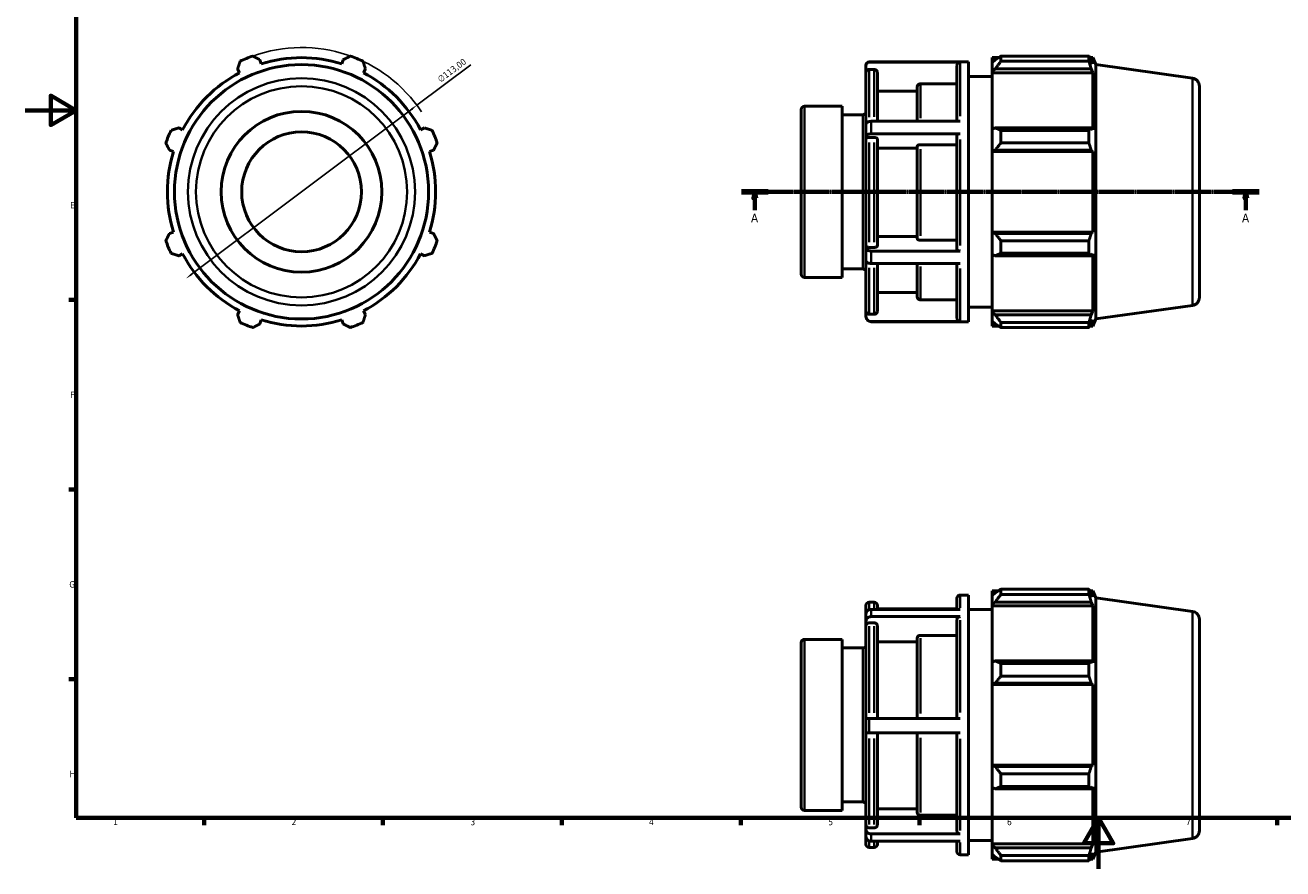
# Model space of a CAD drawing. Header units: millimetres. Extents: x 0 to 931, y 0 to 653.
# Tile 1 of 4: x 0 to 493, y 0 to 330. Entities that reach past the tile are written whole.
import ezdxf

# ---------------------------------------------------------------- set-up
doc = ezdxf.new("R2010")
doc.units = ezdxf.units.MM
doc.linetypes.add('CHAIN', pattern=[0.7087, 0.4724, -0.0591, 0.1181, -0.0591])
for name, color, linetype, lineweight in [('Border (ISO)', 7, 'Continuous', 70), ('Dimension (ISO)', 7, 'Continuous', 25), ('Section Line (ISO)', 7, 'CHAIN', 70), ('Visible (ISO)', 7, 'Continuous', 50), ('Visible Narrow (ISO)', 7, 'Continuous', 35)]:
    doc.layers.add(name, color=color, linetype=linetype, lineweight=lineweight)
doc.styles.add('Label Text (ISO)', font='tahoma.ttf')
doc.styles.add('Note Text (ISO)', font='tahoma.ttf')
doc.dimstyles.new('Default (ISO)', dxfattribs={"dimtxt": 2.5, "dimasz": 2.5, "dimexe": 3.175, "dimexo": 0, "dimgap": 0.762, "dimtad": 1, "dimrnd": 1e-08, "dimzin": 0, "dimtxsty": 'Note Text (ISO)', "dimcen": 0.09, "dimdle": 10, "dimclrd": 256, "dimclre": 256, "dimclrt": 256, "dimazin": 0, "dimtfac": 1.40208, "dimtmove": 0, "dimatfit": 3, "dimfxl": 1, "dimtolj": 1, "dimtzin": 0, "dimlwd": -1, "dimlwe": -1, "dimarcsym": 0})

# ---------------------------------------------------------------- blocks, each defined once
blk = doc.blocks.new('Borders Default Border')
at = {"layer": 'Border (ISO)'}
for p, q in [((20, 222.75), (17.1, 222.75)), ((20, 148.5), (17.1, 148.5)), ((20, 74.25), (17.1, 74.25)), ((70.08, 20), (70.08, 17.1)), ((140.17, 20), (140.17, 17.1)), ((210.25, 20), (210.25, 17.1)), ((280.33, 20), (280.33, 17.1)), ((350.42, 20), (350.42, 17.1)), ((490.58, 20), (490.58, 17.1))]:
    blk.add_line(p, q, dxfattribs=at)
at = {"layer": 'Border (ISO)', "flags": 128}
for points in [[(20, 20), (20, 574), (821, 574), (821, 20), (20, 20)], [(0, 297), (20, 297), (10, 302.77), (10, 291.23), (20, 297)], [(420.5, 0), (420.5, 20), (414.73, 10), (426.27, 10), (420.5, 20)]]:
    blk.add_lwpolyline(points, dxfattribs=at)
at = {"layer": 'Border (ISO)', "color": 232, "true_color": 0xca0064, "char_height": 2.5, "attachment_point": 7, "style": 'Note Text (ISO)'}
for s, insert in [('E', (17.64, 258.63)), ('F', (17.7, 184.38)), ('G', (17.31, 110.08)), ('H', (17.44, 35.88)), ('1', (34.48, 17.1)), ('2', (104.37, 17.1)), ('3', (174.43, 17.05)), ('4', (244.42, 17.1)), ('5', (314.64, 17.05)), ('6', (384.66, 17.05)), ('7', (454.77, 17.1))]:
    blk.add_mtext(s, dxfattribs=dict(at, insert=insert))
blk = doc.blocks.new('2dTransSection0')
at = {"layer": 'Section Line (ISO)', "linetype": 'CHAIN'}
blk.add_line((280.63, 265.11), (483.43, 265.11), dxfattribs=at)
at = {"layer": 'Section Line (ISO)', "linetype": 'Continuous', "lineweight": 140}
for p, q in [((280.63, 265.11), (291.06, 265.11)), ((473, 265.11), (483.43, 265.11))]:
    blk.add_line(p, q, dxfattribs=at)
at = {"layer": 'Section Line (ISO)', "linetype": 'Continuous'}
for p, q in [((285.85, 265.11), (285.35, 262.61)), ((285.35, 262.61), (286.35, 262.61)), ((285.85, 262.61), (285.85, 265.11)), ((286.35, 262.61), (285.85, 265.11)), ((285.85, 257.88), (285.85, 262.61)), ((478.22, 265.11), (477.72, 262.61)), ((477.72, 262.61), (478.72, 262.61)), ((478.22, 262.61), (478.22, 265.11)), ((478.72, 262.61), (478.22, 265.11)), ((478.22, 257.88), (478.22, 262.61))]:
    blk.add_line(p, q, dxfattribs=at)
at = {"layer": 'Section Line (ISO)', "linetype": 'Continuous', "flags": 128}
for points in [[(286.35, 262.61), (285.85, 265.11), (285.35, 262.61), (286.35, 262.61)], [(478.72, 262.61), (478.22, 265.11), (477.72, 262.61), (478.72, 262.61)]]:
    blk.add_lwpolyline(points, dxfattribs=at)
at = {"layer": 'Section Line (ISO)'}
for points in [[(286.35, 262.61), (285.85, 265.11), (285.35, 262.61), (286.35, 262.61)], [(478.72, 262.61), (478.22, 265.11), (477.72, 262.61), (478.72, 262.61)]]:
    blk.add_solid(points, dxfattribs=at)
at = {"layer": 'Section Line (ISO)', "char_height": 3.5, "attachment_point": 7, "style": 'Label Text (ISO)'}
for insert in [(284.36, 253.11), (476.73, 253.11)]:
    blk.add_mtext('A', dxfattribs=dict(at, insert=insert))
blk = doc.blocks.new('*D12')
at = {"layer": 'Defpoints', "color": 0, "transparency": 16777216}
for p in [(153.48, 299.01), (63.08, 231.21)]:
    blk.add_point(p, dxfattribs=at)
at = {"layer": 'Dimension (ISO)', "transparency": 16777216}
for p, q in [((153.48, 299.01), (174.56, 314.82)), ((65.08, 232.71), (151.48, 297.51))]:
    blk.add_line(p, q, dxfattribs=at)
blk.add_arc((108.28, 265.11), 56.5, 33.6509, 109.792, dxfattribs=at)
for points in [[(151.23, 297.84), (151.73, 297.17), (153.48, 299.01)], [(64.83, 233.04), (65.33, 232.37), (63.08, 231.21)]]:
    blk.add_solid(points, dxfattribs=at)
at = {"layer": 'Dimension (ISO)', "color": 232, "true_color": 0xca0064, "transparency": 16777216, "insert": (161.28, 309.83), "char_height": 2.5, "attachment_point": 1, "rotation": 36.8706, "style": 'Note Text (ISO)'}
blk.add_mtext('\\A1;∅113,00', dxfattribs=at)

msp = doc.modelspace()

# ---------------------------------------------------------------- linework, layer by layer
at = {"layer": 'Visible (ISO)'}
for p, q in [((92.4806, 315.2196), (91.9709, 316.8361)), ((124.5915, 316.8361), (124.0818, 315.2196)), ((330.6741, 315.9565), (369.5284, 315.9565)), ((366.3312, 315.8625), (330.6741, 315.8625)), ((369.5284, 214.2565), (369.5284, 315.9565)), ((378.9112, 317.6515), (378.9112, 315.7584)), ((378.9112, 317.6515), (381.3165, 317.6515)), ((380.0412, 316.8361), (378.9112, 315.7584)), ((378.9112, 312.2157), (378.9112, 315.7584)), ((382.3012, 318.269), (382.3012, 316.2259)), ((382.3012, 318.269), (416.7644, 318.269)), ((416.7644, 316.2259), (382.3012, 316.2259)), ((416.7644, 316.2259), (416.7644, 318.269)), ((417.1622, 317.6515), (418.3623, 317.6515)), ((418.3623, 315.2196), (417.6775, 316.8361)), ((419.4712, 314.9069), (418.3623, 317.6515)), ((418.3623, 315.2196), (418.3623, 317.6515)), ((83.236, 313.218), (84.0186, 311.7145)), ((132.5438, 311.7145), (133.3265, 313.218)), ((329.4141, 314.6001), (329.4141, 314.6965)), ((329.4141, 314.6001), (329.4141, 311.7693)), ((329.4141, 291.7141), (329.4141, 311.7693)), ((332.6112, 313.0319), (330.6741, 313.0319)), ((333.8712, 311.7693), (333.8712, 292.7154)), ((365.0712, 292.7154), (365.0712, 314.6001)), ((378.9112, 312.2157), (380.0412, 313.218)), ((378.9112, 311.7145), (378.9112, 312.2157)), ((378.9112, 311.7145), (378.9112, 289.63)), ((378.9112, 311.7145), (418.3623, 311.7145)), ((380.0412, 313.218), (417.6775, 313.218)), ((417.6775, 313.218), (418.3623, 311.7145)), ((418.3623, 289.3691), (418.3623, 311.7145)), ((419.4712, 215.3062), (419.4712, 314.9069)), ((457.3196, 309.5876), (419.4712, 314.9069)), ((349.4712, 292.7154), (349.4712, 306.1052)), ((365.0712, 307.3686), (350.7312, 307.3686)), ((369.5284, 310.3065), (378.9112, 310.3065)), ((460.0312, 306.4683), (460.0312, 223.7448)), ((349.4712, 304.5355), (333.8712, 304.5355)), ((304.0312, 232.8665), (304.0312, 297.3465)), ((305.2912, 298.6065), (320.0312, 298.6065)), ((320.0312, 231.6065), (320.0312, 298.6065)), ((320.0312, 295.2565), (328.1541, 295.2565)), ((329.4141, 286.8056), (329.4141, 291.7141)), ((366.3312, 292.7154), (331.4141, 292.7154)), ((61.6732, 289.3691), (60.1698, 290.1518)), ((156.3927, 290.1518), (154.8892, 289.3691)), ((329.4141, 286.8056), (329.4141, 285.7609)), ((332.6112, 286.3923), (330.6741, 286.3923)), ((366.3312, 287.8076), (331.4141, 287.8076)), ((365.0712, 242.5607), (365.0712, 287.1764)), ((380.0412, 290.1518), (378.9112, 289.63)), ((378.9112, 281.077), (378.9112, 289.63)), ((417.6775, 290.1518), (380.0412, 290.1518)), ((382.3012, 289.1702), (382.3012, 284.2378)), ((382.3012, 289.1702), (416.7644, 289.1702)), ((416.7644, 284.2378), (416.7644, 289.1702)), ((418.3623, 289.3691), (417.6775, 290.1518)), ((56.5516, 281.4168), (58.1682, 280.9071)), ((158.3943, 280.9071), (160.0108, 281.4168)), ((329.4141, 243.9752), (329.4141, 285.7609)), ((333.8712, 285.7609), (333.8712, 243.9752)), ((349.4712, 282.1441), (333.8712, 282.1441)), ((349.4712, 246.805), (349.4712, 282.9289)), ((365.0712, 283.5606), (350.7312, 283.5606)), ((378.9112, 281.077), (380.0412, 281.4168)), ((378.9112, 280.9071), (378.9112, 281.077)), ((378.9112, 280.9071), (378.9112, 249.3059)), ((378.9112, 280.9071), (418.3623, 280.9071)), ((380.0412, 281.4168), (417.6775, 281.4168)), ((416.7644, 284.2378), (382.3012, 284.2378)), ((417.6775, 281.4168), (418.3623, 280.9071)), ((418.3623, 249.3059), (418.3623, 280.9071)), ((58.1682, 249.3059), (56.5516, 248.7962)), ((160.0108, 248.7962), (158.3943, 249.3059)), ((333.8712, 247.5891), (349.4712, 247.5891)), ((378.9112, 249.136), (378.9112, 249.3059)), ((378.9112, 249.3059), (418.3623, 249.3059)), ((380.0412, 248.7962), (378.9112, 249.136)), ((378.9112, 240.5831), (378.9112, 249.136)), ((417.6775, 248.7962), (380.0412, 248.7962)), ((418.3623, 249.3059), (417.6775, 248.7962)), ((329.4141, 243.9752), (329.4141, 242.9312)), ((329.4141, 238.0535), (329.4141, 242.9312)), ((330.6741, 243.3442), (332.6112, 243.3442)), ((366.3312, 241.9298), (331.4141, 241.9298)), ((350.7312, 246.1738), (365.0712, 246.1738)), ((382.3012, 245.9753), (382.3012, 241.0428)), ((382.3012, 245.9753), (416.7644, 245.9753)), ((416.7644, 241.0428), (416.7644, 245.9753)), ((60.1698, 240.0613), (61.6732, 240.8439)), ((154.8892, 240.8439), (156.3927, 240.0613)), ((329.4141, 218.4116), (329.4141, 238.0535)), ((366.3312, 237.0516), (331.4141, 237.0516)), ((333.8712, 237.0516), (333.8712, 218.4116)), ((349.4712, 224.0712), (349.4712, 237.0516)), ((365.0712, 215.5826), (365.0712, 237.0516)), ((378.9112, 240.5831), (380.0412, 240.0613)), ((378.9112, 240.5831), (378.9112, 218.4985)), ((380.0412, 240.0613), (417.6775, 240.0613)), ((416.7644, 241.0428), (382.3012, 241.0428)), ((417.6775, 240.0613), (418.3623, 240.8439)), ((418.3623, 218.4985), (418.3623, 240.8439)), ((305.2912, 231.6065), (320.0312, 231.6065)), ((320.0312, 234.9565), (328.1541, 234.9565)), ((333.8712, 225.6394), (349.4712, 225.6394)), ((350.7312, 222.8089), (365.0712, 222.8089)), ((84.0186, 218.4985), (83.236, 216.9951)), ((133.3265, 216.9951), (132.5438, 218.4985)), ((329.4141, 218.4116), (329.4141, 216.3236)), ((330.6741, 217.1497), (332.6112, 217.1497)), ((369.5284, 219.9065), (378.9112, 219.9065)), ((378.9112, 217.9974), (378.9112, 218.4985)), ((378.9112, 218.4985), (418.3623, 218.4985)), ((378.9112, 214.4546), (378.9112, 217.9974)), ((380.0412, 216.9951), (378.9112, 217.9974)), ((417.6775, 216.9951), (380.0412, 216.9951)), ((418.3623, 218.4985), (417.6775, 216.9951)), ((457.3196, 220.6254), (419.4712, 215.3062)), ((91.9709, 213.3769), (92.4806, 214.9935)), ((124.0818, 214.9935), (124.5915, 213.3769)), ((329.4141, 216.2565), (329.4141, 216.3236)), ((366.3312, 214.321), (331.4141, 214.321)), ((331.4141, 214.2565), (369.5284, 214.2565)), ((378.9112, 214.4546), (380.0412, 213.3769)), ((378.9112, 214.4546), (378.9112, 212.5615)), ((378.9112, 212.5615), (381.3165, 212.5615)), ((382.3012, 213.9872), (382.3012, 211.9441)), ((382.3012, 213.9872), (416.7644, 213.9872)), ((416.7644, 211.9441), (382.3012, 211.9441)), ((416.7644, 211.9441), (416.7644, 213.9872)), ((417.1622, 212.5615), (418.3623, 212.5615)), ((417.6775, 213.3769), (418.3623, 214.9935)), ((419.4712, 215.3062), (418.3623, 212.5615)), ((418.3623, 212.5615), (418.3623, 214.9935)), ((378.9112, 108.8946), (378.9112, 107.0015)), ((378.9112, 108.8946), (381.3165, 108.8946)), ((382.3012, 109.5121), (382.3012, 107.469)), ((382.3012, 109.5121), (416.7644, 109.5121)), ((416.7644, 107.469), (416.7644, 109.5121)), ((417.1622, 108.8946), (418.3623, 108.8946)), ((419.4712, 106.15), (418.3623, 108.8946)), ((418.3623, 106.4627), (418.3623, 108.8946)), ((330.6741, 104.3746), (332.6112, 104.3746)), ((365.0712, 101.6107), (365.0712, 105.9396)), ((366.3312, 107.1996), (369.5284, 107.1996)), ((369.5284, 5.4996), (369.5284, 107.1996)), ((380.0412, 108.0792), (378.9112, 107.0015)), ((378.9112, 103.4588), (378.9112, 107.0015)), ((378.9112, 103.4588), (380.0412, 104.4611)), ((380.0412, 104.4611), (417.6775, 104.4611)), ((416.7644, 107.469), (382.3012, 107.469)), ((418.3623, 106.4627), (417.6775, 108.0792)), ((417.6775, 104.4611), (418.3623, 102.9576)), ((419.4712, 6.5493), (419.4712, 106.15)), ((457.3196, 100.8307), (419.4712, 106.15)), ((329.4141, 99.8764), (329.4141, 103.1146)), ((329.4141, 97.0247), (329.4141, 99.8764)), ((366.3312, 101.6107), (331.4141, 101.6107)), ((366.3312, 98.7601), (331.4141, 98.7601)), ((333.8712, 103.1146), (333.8712, 101.6107)), ((365.0712, 101.8511), (333.8712, 101.8511)), ((369.5284, 101.5496), (378.9112, 101.5496)), ((378.9112, 102.9576), (378.9112, 103.4588)), ((378.9112, 102.9576), (378.9112, 80.8731)), ((378.9112, 102.9576), (418.3623, 102.9576)), ((418.3623, 80.6122), (418.3623, 102.9576)), ((329.4141, 97.0247), (329.4141, 95.2152)), ((329.4141, 58.9086), (329.4141, 95.2152)), ((332.6112, 96.3087), (330.6741, 96.3087)), ((333.8712, 95.2152), (333.8712, 58.9086)), ((365.0712, 58.9086), (365.0712, 97.6668)), ((460.0312, 97.7114), (460.0312, 14.9879)), ((305.2912, 89.8496), (320.0312, 89.8496)), ((320.0312, 22.8496), (320.0312, 89.8496)), ((349.4712, 88.9506), (333.8712, 88.9506)), ((349.4712, 58.9086), (349.4712, 90.31)), ((365.0712, 91.4042), (350.7312, 91.4042)), ((304.0312, 24.1096), (304.0312, 88.5896)), ((320.0312, 86.4996), (328.1541, 86.4996)), ((380.0412, 81.3949), (378.9112, 80.8731)), ((378.9112, 72.3201), (378.9112, 80.8731)), ((417.6775, 81.3949), (380.0412, 81.3949)), ((382.3012, 80.4133), (382.3012, 75.4809)), ((382.3012, 80.4133), (416.7644, 80.4133)), ((416.7644, 75.4809), (416.7644, 80.4133)), ((418.3623, 80.6122), (417.6775, 81.3949)), ((416.7644, 75.4809), (382.3012, 75.4809)), ((378.9112, 72.3201), (380.0412, 72.6599)), ((378.9112, 72.1502), (378.9112, 72.3201)), ((378.9112, 72.1502), (378.9112, 40.549)), ((378.9112, 72.1502), (418.3623, 72.1502)), ((380.0412, 72.6599), (417.6775, 72.6599)), ((417.6775, 72.6599), (418.3623, 72.1502)), ((418.3623, 40.549), (418.3623, 72.1502)), ((329.4141, 53.2586), (329.4141, 58.9086)), ((366.3312, 58.9086), (330.6741, 58.9086)), ((329.4141, 17.1901), (329.4141, 53.2586)), ((366.3312, 53.2586), (330.6741, 53.2586)), ((333.8712, 53.2586), (333.8712, 17.1901)), ((349.4712, 22.0915), (349.4712, 53.2586)), ((365.0712, 14.7401), (365.0712, 53.2586)), ((378.9112, 40.3791), (378.9112, 40.549)), ((378.9112, 40.549), (418.3623, 40.549)), ((378.9112, 31.8262), (378.9112, 40.3791)), ((380.0412, 40.0394), (378.9112, 40.3791)), ((417.6775, 40.0394), (380.0412, 40.0394)), ((418.3623, 40.549), (417.6775, 40.0394)), ((382.3012, 37.2184), (382.3012, 32.286)), ((382.3012, 37.2184), (416.7644, 37.2184)), ((416.7644, 32.286), (416.7644, 37.2184)), ((378.9112, 31.8262), (378.9112, 9.7416)), ((378.9112, 31.8262), (380.0412, 31.3044)), ((380.0412, 31.3044), (417.6775, 31.3044)), ((416.7644, 32.286), (382.3012, 32.286)), ((417.6775, 31.3044), (418.3623, 32.0871)), ((418.3623, 9.7416), (418.3623, 32.0871)), ((320.0312, 26.1996), (328.1541, 26.1996)), ((305.2912, 22.8496), (320.0312, 22.8496)), ((333.8712, 23.4496), (349.4712, 23.4496)), ((350.7312, 20.9982), (365.0712, 20.9982)), ((329.4141, 17.1901), (329.4141, 15.3818)), ((329.4141, 12.5835), (329.4141, 15.3818)), ((330.6741, 16.0973), (332.6112, 16.0973)), ((329.4141, 9.5846), (329.4141, 12.5835)), ((366.3312, 13.6475), (331.4141, 13.6475)), ((366.3312, 10.8481), (331.4141, 10.8481)), ((333.8712, 10.8481), (333.8712, 9.5846)), ((365.0712, 6.7596), (365.0712, 10.8481)), ((369.5284, 11.1496), (378.9112, 11.1496)), ((457.3196, 11.8685), (419.4712, 6.5493)), ((330.6741, 8.3246), (332.6112, 8.3246)), ((366.3312, 5.4996), (369.5284, 5.4996)), ((378.9112, 9.2405), (378.9112, 9.7416)), ((378.9112, 9.7416), (418.3623, 9.7416)), ((378.9112, 5.6977), (378.9112, 9.2405)), ((380.0412, 8.2382), (378.9112, 9.2405)), ((378.9112, 5.6977), (378.9112, 3.8046)), ((378.9112, 5.6977), (380.0412, 4.62)), ((417.6775, 8.2382), (380.0412, 8.2382)), ((382.3012, 5.2303), (382.3012, 3.1872)), ((382.3012, 5.2303), (416.7644, 5.2303)), ((416.7644, 3.1872), (416.7644, 5.2303)), ((418.3623, 9.7416), (417.6775, 8.2382)), ((417.6775, 4.62), (418.3623, 6.2366)), ((419.4712, 6.5493), (418.3623, 3.8046)), ((418.3623, 3.8046), (418.3623, 6.2366)), ((378.9112, 3.8046), (381.3165, 3.8046)), ((416.7644, 3.1872), (382.3012, 3.1872)), ((417.1622, 3.8046), (418.3623, 3.8046))]:
    msp.add_line(p, q, dxfattribs=at)
for radius in [49.8003, 31.5, 23.45]:
    msp.add_circle((108.2812, 265.1065), radius, dxfattribs=at)
for centre, radius, start, end in [((108.2812, 265.1065), 56.5, 109.791984, 115.208016), ((108.2812, 265.1065), 52.545, 72.5, 107.5), ((108.2812, 265.1065), 56.5, 64.791984, 70.208016), ((330.6741, 314.6965), 1.26, 90, 180), ((108.2812, 265.1065), 52.545, 117.5, 152.5), ((108.2812, 265.1065), 52.545, 27.5, 62.5), ((456.8812, 306.4683), 3.15, 0, 82), ((305.2912, 297.3465), 1.26, 90, 180), ((328.1541, 296.5165), 1.26, 270, 0), ((108.2812, 265.1065), 56.5, 154.791984, 160.208016), ((108.2812, 265.1065), 56.5, 19.791984, 25.208016), ((108.2812, 265.1065), 52.545, 162.5, 197.5), ((108.2812, 265.1065), 52.545, 342.5, 17.5), ((108.2812, 265.1065), 56.5, 199.791984, 205.208016), ((108.2812, 265.1065), 56.5, 334.791984, 340.208016), ((108.2812, 265.1065), 52.545, 207.5, 242.5), ((108.2812, 265.1065), 52.545, 297.5, 332.5), ((305.2912, 232.8665), 1.26, 180, 270), ((328.1541, 233.6965), 1.26, 0, 90), ((456.8812, 223.7448), 3.15, 278, 0), ((108.2812, 265.1065), 56.5, 244.791984, 250.208016), ((108.2812, 265.1065), 52.545, 252.5, 287.5), ((108.2812, 265.1065), 56.5, 289.791984, 295.208016), ((331.4141, 216.2565), 2, 180, 270), ((330.6741, 103.1146), 1.26, 90, 180), ((332.6112, 103.1146), 1.26, 0, 90), ((366.3312, 105.9396), 1.26, 90, 180), ((456.8812, 97.7114), 3.15, 0, 82), ((305.2912, 88.5896), 1.26, 90, 180), ((328.1541, 87.7596), 1.26, 270, 0), ((328.1541, 24.9396), 1.26, 0, 90), ((305.2912, 24.1096), 1.26, 180, 270), ((456.8812, 14.9879), 3.15, 278, 0), ((330.6741, 9.5846), 1.26, 180, 270), ((332.6112, 9.5846), 1.26, 270, 0), ((366.3312, 6.7596), 1.26, 180, 270)]:
    msp.add_arc(centre, radius, start, end, dxfattribs=at)
for points, weights in [([(83.236, 313.218), (83.7167, 314.6912), (84.2175, 316.2259)], [1.00183520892, 1.00132597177, 1]), ([(89.15, 318.269), (90.5892, 317.5379), (91.9709, 316.8361)], [1, 1.00132597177, 1.00183520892]), ([(124.5915, 316.8361), (125.9732, 317.5379), (127.4125, 318.269)], [1.00183520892, 1.00132597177, 1]), ([(132.3449, 316.2259), (132.8457, 314.6912), (133.3265, 313.218)], [1, 1.00132597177, 1.00183520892]), ([(382.3012, 318.269), (381.126, 317.5379), (380.0412, 316.8361)], [1.01278922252, 1.00922424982, 1.00485086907]), ([(380.0412, 313.218), (381.126, 314.6912), (382.3012, 316.2259)], [1.00485086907, 1.00922424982, 1.01278922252]), ([(416.7644, 318.269), (417.2392, 317.5379), (417.6775, 316.8361)], [1, 1.00132597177, 1.00183520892]), ([(417.6775, 313.218), (417.2392, 314.6912), (416.7644, 316.2259)], [1.00183520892, 1.00132597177, 1]), ([(57.1619, 289.1702), (58.6965, 289.671), (60.1698, 290.1518)], [1, 1.00132597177, 1.00183520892]), ([(156.3927, 290.1518), (157.866, 289.671), (159.4006, 289.1702)], [1.00183520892, 1.00132597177, 1]), ([(382.3012, 289.1702), (381.126, 289.671), (380.0412, 290.1518)], [1.01278922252, 1.00922424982, 1.00485086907]), ([(416.7644, 289.1702), (417.2392, 289.671), (417.6775, 290.1518)], [1, 1.00132597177, 1.00183520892]), ([(56.5516, 281.4168), (55.8498, 282.7985), (55.1188, 284.2378)], [1.00183520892, 1.00132597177, 1]), ([(161.4437, 284.2378), (160.7126, 282.7985), (160.0108, 281.4168)], [1, 1.00132597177, 1.00183520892]), ([(380.0412, 281.4168), (381.126, 282.7985), (382.3012, 284.2378)], [1.00485086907, 1.00922424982, 1.01278922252]), ([(417.6775, 281.4168), (417.2392, 282.7985), (416.7644, 284.2378)], [1.00183520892, 1.00132597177, 1]), ([(55.1188, 245.9753), (55.8498, 247.4145), (56.5516, 248.7962)], [1, 1.00132597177, 1.00183520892]), ([(160.0108, 248.7962), (160.7126, 247.4145), (161.4437, 245.9753)], [1.00183520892, 1.00132597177, 1]), ([(382.3012, 245.9753), (381.126, 247.4145), (380.0412, 248.7962)], [1.01278922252, 1.00922424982, 1.00485086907]), ([(416.7644, 245.9753), (417.2392, 247.4145), (417.6775, 248.7962)], [1, 1.00132597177, 1.00183520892]), ([(60.1698, 240.0613), (58.6965, 240.542), (57.1619, 241.0428)], [1.00183520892, 1.00132597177, 1]), ([(159.4006, 241.0428), (157.866, 240.542), (156.3927, 240.0613)], [1, 1.00132597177, 1.00183520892]), ([(380.0412, 240.0613), (381.126, 240.542), (382.3012, 241.0428)], [1.00485086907, 1.00922424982, 1.01278922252]), ([(417.6775, 240.0613), (417.2392, 240.542), (416.7644, 241.0428)], [1.00183520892, 1.00132597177, 1]), ([(84.2175, 213.9872), (83.7167, 215.5218), (83.236, 216.9951)], [1, 1.00132597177, 1.00183520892]), ([(133.3265, 216.9951), (132.8457, 215.5218), (132.3449, 213.9872)], [1.00183520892, 1.00132597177, 1]), ([(382.3012, 213.9872), (381.126, 215.5218), (380.0412, 216.9951)], [1.01278922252, 1.00922424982, 1.00485086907]), ([(416.7644, 213.9872), (417.2392, 215.5218), (417.6775, 216.9951)], [1, 1.00132597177, 1.00183520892]), ([(91.9709, 213.3769), (90.5892, 212.6751), (89.15, 211.9441)], [1.00183520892, 1.00132597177, 1]), ([(127.4125, 211.9441), (125.9732, 212.6751), (124.5915, 213.3769)], [1, 1.00132597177, 1.00183520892]), ([(380.0412, 213.3769), (381.126, 212.6751), (382.3012, 211.9441)], [1.00485086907, 1.00922424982, 1.01278922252]), ([(417.6775, 213.3769), (417.2392, 212.6751), (416.7644, 211.9441)], [1.00183520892, 1.00132597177, 1]), ([(382.3012, 109.5121), (381.126, 108.781), (380.0412, 108.0792)], [1.01278922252, 1.00922424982, 1.00485086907]), ([(416.7644, 109.5121), (417.2392, 108.781), (417.6775, 108.0792)], [1, 1.00132597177, 1.00183520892]), ([(380.0412, 104.4611), (381.126, 105.9344), (382.3012, 107.469)], [1.00485086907, 1.00922424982, 1.01278922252]), ([(417.6775, 104.4611), (417.2392, 105.9344), (416.7644, 107.469)], [1.00183520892, 1.00132597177, 1]), ([(382.3012, 80.4133), (381.126, 80.9141), (380.0412, 81.3949)], [1.01278922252, 1.00922424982, 1.00485086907]), ([(416.7644, 80.4133), (417.2392, 80.9141), (417.6775, 81.3949)], [1, 1.00132597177, 1.00183520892]), ([(380.0412, 72.6599), (381.126, 74.0416), (382.3012, 75.4809)], [1.00485086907, 1.00922424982, 1.01278922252]), ([(417.6775, 72.6599), (417.2392, 74.0416), (416.7644, 75.4809)], [1.00183520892, 1.00132597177, 1]), ([(382.3012, 37.2184), (381.126, 38.6577), (380.0412, 40.0394)], [1.01278922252, 1.00922424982, 1.00485086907]), ([(416.7644, 37.2184), (417.2392, 38.6577), (417.6775, 40.0394)], [1, 1.00132597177, 1.00183520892]), ([(380.0412, 31.3044), (381.126, 31.7852), (382.3012, 32.286)], [1.00485086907, 1.00922424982, 1.01278922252]), ([(417.6775, 31.3044), (417.2392, 31.7852), (416.7644, 32.286)], [1.00183520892, 1.00132597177, 1]), ([(382.3012, 5.2303), (381.126, 6.7649), (380.0412, 8.2382)], [1.01278922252, 1.00922424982, 1.00485086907]), ([(416.7644, 5.2303), (417.2392, 6.7649), (417.6775, 8.2382)], [1, 1.00132597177, 1.00183520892]), ([(380.0412, 4.62), (381.126, 3.9182), (382.3012, 3.1872)], [1.00485086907, 1.00922424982, 1.01278922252]), ([(417.6775, 4.62), (417.2392, 3.9182), (416.7644, 3.1872)], [1.00183520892, 1.00132597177, 1])]:
    msp.add_rational_spline(points, weights, degree=2, dxfattribs=at)
for points, knots in [([(329.4141, 314.6001), (329.4141, 314.756), (329.4505, 314.9395), (329.5697, 315.2274), (329.6734, 315.3829), (329.8934, 315.6031), (330.0485, 315.7069), (330.3358, 315.8261), (330.5187, 315.8625), (330.6741, 315.8625)], [0.560353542, 0.560353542, 0.560353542, 0.560353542, 0.607122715, 0.607122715, 0.653844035, 0.653844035, 0.700510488, 0.700510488, 0.747132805, 0.747132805, 0.747132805, 0.747132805]), ([(365.0712, 314.6001), (365.0712, 314.756), (365.1077, 314.9395), (365.2268, 315.2274), (365.3305, 315.3829), (365.5505, 315.6031), (365.7057, 315.7069), (365.9929, 315.8261), (366.1758, 315.8625), (366.3312, 315.8625)], [0.560353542, 0.560353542, 0.560353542, 0.560353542, 0.607122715, 0.607122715, 0.653844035, 0.653844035, 0.700510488, 0.700510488, 0.747132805, 0.747132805, 0.747132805, 0.747132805]), ([(329.4141, 311.7693), (329.4141, 311.9252), (329.4505, 312.1088), (329.5697, 312.3968), (329.6734, 312.5523), (329.8934, 312.7726), (330.0486, 312.8764), (330.3358, 312.9955), (330.5187, 313.0319), (330.6741, 313.0319)], [0.56042251, 0.56042251, 0.56042251, 0.56042251, 0.607206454, 0.607206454, 0.653936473, 0.653936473, 0.700604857, 0.700604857, 0.747223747, 0.747223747, 0.747223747, 0.747223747]), ([(332.6112, 313.0319), (332.7666, 313.0319), (332.9495, 312.9955), (333.2367, 312.8764), (333.3919, 312.7726), (333.6119, 312.5523), (333.7156, 312.3968), (333.8348, 312.1088), (333.8712, 311.9252), (333.8712, 311.7693)], [0, 0, 0, 0, 0.046618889, 0.046618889, 0.093287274, 0.093287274, 0.140017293, 0.140017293, 0.186801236, 0.186801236, 0.186801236, 0.186801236]), ([(349.4712, 306.1052), (349.4712, 306.2612), (349.5077, 306.445), (349.6269, 306.7332), (349.7306, 306.8888), (349.9507, 307.1092), (350.1058, 307.213), (350.393, 307.3322), (350.5759, 307.3686), (350.7312, 307.3686)], [0.560606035, 0.560606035, 0.560606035, 0.560606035, 0.607429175, 0.607429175, 0.65418218, 0.65418218, 0.700855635, 0.700855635, 0.74746547, 0.74746547, 0.74746547, 0.74746547]), ([(331.4141, 292.7154), (331.1674, 292.7154), (330.877, 292.6865), (330.421, 292.592), (330.1747, 292.5096), (329.8256, 292.3349), (329.661, 292.2116), (329.4719, 291.9832), (329.4141, 291.8377), (329.4141, 291.7141)], [1.185585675, 1.185585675, 1.185585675, 1.185585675, 1.259603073, 1.259603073, 1.333668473, 1.333668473, 1.407794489, 1.407794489, 1.481974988, 1.481974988, 1.481974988, 1.481974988]), ([(329.4141, 286.8056), (329.4141, 286.9294), (329.4719, 287.075), (329.6611, 287.3036), (329.8257, 287.4269), (330.1749, 287.6017), (330.4211, 287.6841), (330.8771, 287.7786), (331.1674, 287.8076), (331.4141, 287.8076)], [0.889481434, 0.889481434, 0.889481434, 0.889481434, 0.963722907, 0.963722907, 1.037884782, 1.037884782, 1.11195813, 1.11195813, 1.18596139, 1.18596139, 1.18596139, 1.18596139]), ([(330.6741, 286.3923), (330.5187, 286.3923), (330.3358, 286.3741), (330.0486, 286.3145), (329.8934, 286.2626), (329.6734, 286.1525), (329.5697, 286.0747), (329.4505, 285.9307), (329.4141, 285.8389), (329.4141, 285.7609)], [0, 0, 0, 0, 0.046618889, 0.046618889, 0.093287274, 0.093287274, 0.140017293, 0.140017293, 0.186801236, 0.186801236, 0.186801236, 0.186801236]), ([(333.8712, 285.7609), (333.8712, 285.8389), (333.8348, 285.9307), (333.7156, 286.0747), (333.6119, 286.1525), (333.3919, 286.2626), (333.2367, 286.3145), (332.9495, 286.3741), (332.7666, 286.3923), (332.6112, 286.3923)], [-0.186801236, -0.186801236, -0.186801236, -0.186801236, -0.140017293, -0.140017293, -0.093287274, -0.093287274, -0.046618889, -0.046618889, 0, 0, 0, 0]), ([(366.3312, 287.8076), (366.1758, 287.8076), (365.9929, 287.7893), (365.7057, 287.7298), (365.5505, 287.6779), (365.3305, 287.5678), (365.2268, 287.49), (365.1077, 287.3461), (365.0712, 287.2543), (365.0712, 287.1764)], [0, 0, 0, 0, 0.046622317, 0.046622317, 0.09328877, 0.09328877, 0.14001009, 0.14001009, 0.186779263, 0.186779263, 0.186779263, 0.186779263]), ([(350.7312, 283.5606), (350.5759, 283.5606), (350.393, 283.5424), (350.1058, 283.4828), (349.9507, 283.4309), (349.7306, 283.3207), (349.6269, 283.2429), (349.5077, 283.0988), (349.4712, 283.0069), (349.4712, 282.9289)], [0, 0, 0, 0, 0.046609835, 0.046609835, 0.09328329, 0.09328329, 0.140036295, 0.140036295, 0.186859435, 0.186859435, 0.186859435, 0.186859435]), ([(349.4712, 246.805), (349.4712, 246.727), (349.5077, 246.6353), (349.6268, 246.4913), (349.7305, 246.4136), (349.9505, 246.3035), (350.1057, 246.2516), (350.3929, 246.192), (350.5758, 246.1738), (350.7312, 246.1738)], [-0.186777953, -0.186777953, -0.186777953, -0.186777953, -0.140009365, -0.140009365, -0.093288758, -0.093288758, -0.046622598, -0.046622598, 0, 0, 0, 0]), ([(329.4141, 243.9752), (329.4141, 243.8973), (329.4505, 243.8056), (329.5696, 243.6617), (329.6733, 243.584), (329.8933, 243.4739), (330.0485, 243.422), (330.3357, 243.3624), (330.5186, 243.3442), (330.6741, 243.3442)], [-0.186738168, -0.186738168, -0.186738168, -0.186738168, -0.139996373, -0.139996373, -0.093291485, -0.093291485, -0.046628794, -0.046628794, 0, 0, 0, 0]), ([(331.4141, 241.9298), (331.1674, 241.9298), (330.877, 241.9587), (330.421, 242.0532), (330.1747, 242.1356), (329.8256, 242.3103), (329.661, 242.4336), (329.4719, 242.662), (329.4141, 242.8075), (329.4141, 242.9312)], [1.185585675, 1.185585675, 1.185585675, 1.185585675, 1.259603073, 1.259603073, 1.333668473, 1.333668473, 1.407794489, 1.407794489, 1.481974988, 1.481974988, 1.481974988, 1.481974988]), ([(332.6112, 243.3442), (332.7666, 243.3442), (332.9496, 243.3624), (333.2368, 243.422), (333.392, 243.4739), (333.612, 243.584), (333.7157, 243.6617), (333.8348, 243.8056), (333.8712, 243.8973), (333.8712, 243.9752)], [0, 0, 0, 0, 0.046628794, 0.046628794, 0.093291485, 0.093291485, 0.139996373, 0.139996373, 0.186738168, 0.186738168, 0.186738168, 0.186738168]), ([(365.0712, 242.5607), (365.0712, 242.4828), (365.1077, 242.3911), (365.2268, 242.2472), (365.3305, 242.1695), (365.5504, 242.0595), (365.7056, 242.0076), (365.9928, 241.948), (366.1758, 241.9298), (366.3312, 241.9298)], [-0.18672314, -0.18672314, -0.18672314, -0.18672314, -0.139991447, -0.139991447, -0.093292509, -0.093292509, -0.04663114, -0.04663114, 0, 0, 0, 0]), ([(329.4141, 238.0535), (329.4141, 237.9298), (329.4719, 237.7842), (329.6611, 237.5556), (329.8257, 237.4322), (330.1749, 237.2574), (330.4211, 237.175), (330.8771, 237.0805), (331.1674, 237.0516), (331.4141, 237.0516)], [0.889481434, 0.889481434, 0.889481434, 0.889481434, 0.963722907, 0.963722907, 1.037884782, 1.037884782, 1.11195813, 1.11195813, 1.18596139, 1.18596139, 1.18596139, 1.18596139]), ([(349.4712, 224.0712), (349.4712, 223.9153), (349.5077, 223.7318), (349.6268, 223.4439), (349.7305, 223.2884), (349.9505, 223.0682), (350.1057, 222.9644), (350.3929, 222.8453), (350.5758, 222.8089), (350.7312, 222.8089)], [-0.186777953, -0.186777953, -0.186777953, -0.186777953, -0.140009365, -0.140009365, -0.093288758, -0.093288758, -0.046622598, -0.046622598, 0, 0, 0, 0]), ([(329.4141, 218.4116), (329.4141, 218.2558), (329.4505, 218.0724), (329.5696, 217.7846), (329.6733, 217.6292), (329.8933, 217.409), (330.0485, 217.3053), (330.3357, 217.1862), (330.5186, 217.1497), (330.6741, 217.1497)], [-0.186738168, -0.186738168, -0.186738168, -0.186738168, -0.139996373, -0.139996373, -0.093291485, -0.093291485, -0.046628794, -0.046628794, 0, 0, 0, 0]), ([(332.6112, 217.1497), (332.7666, 217.1497), (332.9496, 217.1862), (333.2368, 217.3053), (333.392, 217.409), (333.612, 217.6292), (333.7157, 217.7846), (333.8348, 218.0724), (333.8712, 218.2558), (333.8712, 218.4116)], [0, 0, 0, 0, 0.046628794, 0.046628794, 0.093291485, 0.093291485, 0.139996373, 0.139996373, 0.186738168, 0.186738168, 0.186738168, 0.186738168]), ([(331.4141, 214.321), (331.1674, 214.321), (330.877, 214.3788), (330.421, 214.5678), (330.1747, 214.7325), (329.8256, 215.0819), (329.661, 215.3285), (329.4719, 215.7853), (329.4141, 216.0763), (329.4141, 216.3236)], [1.185585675, 1.185585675, 1.185585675, 1.185585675, 1.259603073, 1.259603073, 1.333668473, 1.333668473, 1.407794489, 1.407794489, 1.481974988, 1.481974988, 1.481974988, 1.481974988]), ([(365.0712, 215.5826), (365.0712, 215.4268), (365.1077, 215.2435), (365.2268, 214.9557), (365.3305, 214.8004), (365.5504, 214.5802), (365.7056, 214.4765), (365.9928, 214.3574), (366.1758, 214.321), (366.3312, 214.321)], [-0.18672314, -0.18672314, -0.18672314, -0.18672314, -0.139991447, -0.139991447, -0.093292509, -0.093292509, -0.04663114, -0.04663114, 0, 0, 0, 0]), ([(331.4141, 101.6107), (331.1674, 101.6107), (330.877, 101.5606), (330.421, 101.3969), (330.1747, 101.2543), (329.8256, 100.9517), (329.661, 100.7381), (329.4719, 100.3425), (329.4141, 100.0905), (329.4141, 99.8764)], [1.185585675, 1.185585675, 1.185585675, 1.185585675, 1.259603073, 1.259603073, 1.333668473, 1.333668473, 1.407794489, 1.407794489, 1.481974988, 1.481974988, 1.481974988, 1.481974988]), ([(329.4141, 97.0247), (329.4141, 97.239), (329.4719, 97.4912), (329.6611, 97.8871), (329.8257, 98.1008), (330.1749, 98.4035), (330.4211, 98.5462), (330.8771, 98.71), (331.1674, 98.7601), (331.4141, 98.7601)], [0.889481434, 0.889481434, 0.889481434, 0.889481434, 0.963722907, 0.963722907, 1.037884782, 1.037884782, 1.11195813, 1.11195813, 1.18596139, 1.18596139, 1.18596139, 1.18596139]), ([(366.3312, 98.7601), (366.1758, 98.7601), (365.9929, 98.7285), (365.7057, 98.6254), (365.5505, 98.5355), (365.3305, 98.3447), (365.2268, 98.2101), (365.1077, 97.9607), (365.0712, 97.8018), (365.0712, 97.6668)], [0, 0, 0, 0, 0.046622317, 0.046622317, 0.09328877, 0.09328877, 0.14001009, 0.14001009, 0.186779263, 0.186779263, 0.186779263, 0.186779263]), ([(330.6741, 96.3087), (330.5187, 96.3087), (330.3358, 96.2772), (330.0486, 96.174), (329.8934, 96.0841), (329.6734, 95.8933), (329.5697, 95.7587), (329.4505, 95.5092), (329.4141, 95.3503), (329.4141, 95.2152)], [0, 0, 0, 0, 0.046618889, 0.046618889, 0.093287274, 0.093287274, 0.140017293, 0.140017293, 0.186801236, 0.186801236, 0.186801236, 0.186801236]), ([(333.8712, 95.2152), (333.8712, 95.3503), (333.8348, 95.5092), (333.7156, 95.7587), (333.6119, 95.8933), (333.3919, 96.0841), (333.2367, 96.174), (332.9495, 96.2772), (332.7666, 96.3087), (332.6112, 96.3087)], [-0.186801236, -0.186801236, -0.186801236, -0.186801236, -0.140017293, -0.140017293, -0.093287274, -0.093287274, -0.046618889, -0.046618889, 0, 0, 0, 0]), ([(350.7312, 91.4042), (350.5759, 91.4042), (350.393, 91.3726), (350.1058, 91.2694), (349.9507, 91.1795), (349.7306, 90.9886), (349.6269, 90.8539), (349.5077, 90.6042), (349.4712, 90.4451), (349.4712, 90.31)], [0, 0, 0, 0, 0.046609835, 0.046609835, 0.09328329, 0.09328329, 0.140036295, 0.140036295, 0.186859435, 0.186859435, 0.186859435, 0.186859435]), ([(330.6741, 58.9086), (330.5186, 58.9086), (330.3357, 58.9086), (330.0484, 58.9086), (329.8933, 58.9086), (329.6733, 58.9086), (329.5696, 58.9086), (329.4505, 58.9086), (329.4141, 58.9086), (329.4141, 58.9086)], [0.746903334, 0.746903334, 0.746903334, 0.746903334, 0.793534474, 0.793534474, 0.840195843, 0.840195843, 0.886894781, 0.886894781, 0.933626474, 0.933626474, 0.933626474, 0.933626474]), ([(329.4141, 53.2586), (329.4141, 53.2586), (329.4505, 53.2586), (329.5697, 53.2586), (329.6734, 53.2586), (329.8934, 53.2586), (330.0485, 53.2586), (330.3358, 53.2586), (330.5187, 53.2586), (330.6741, 53.2586)], [0.560353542, 0.560353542, 0.560353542, 0.560353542, 0.607122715, 0.607122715, 0.653844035, 0.653844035, 0.700510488, 0.700510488, 0.747132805, 0.747132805, 0.747132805, 0.747132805]), ([(349.4712, 22.0915), (349.4712, 21.9565), (349.5077, 21.7976), (349.6268, 21.5482), (349.7305, 21.4136), (349.9505, 21.2228), (350.1057, 21.1329), (350.3929, 21.0298), (350.5758, 20.9982), (350.7312, 20.9982)], [-0.186777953, -0.186777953, -0.186777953, -0.186777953, -0.140009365, -0.140009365, -0.093288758, -0.093288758, -0.046622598, -0.046622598, 0, 0, 0, 0]), ([(329.4141, 17.1901), (329.4141, 17.0552), (329.4505, 16.8964), (329.5696, 16.6471), (329.6733, 16.5125), (329.8933, 16.3219), (330.0485, 16.232), (330.3357, 16.1289), (330.5186, 16.0973), (330.6741, 16.0973)], [-0.186738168, -0.186738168, -0.186738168, -0.186738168, -0.139996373, -0.139996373, -0.093291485, -0.093291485, -0.046628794, -0.046628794, 0, 0, 0, 0]), ([(331.4141, 13.6475), (331.1674, 13.6475), (330.877, 13.6976), (330.421, 13.8613), (330.1747, 14.0039), (329.8256, 14.3065), (329.661, 14.5201), (329.4719, 14.9157), (329.4141, 15.1677), (329.4141, 15.3818)], [1.185585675, 1.185585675, 1.185585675, 1.185585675, 1.259603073, 1.259603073, 1.333668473, 1.333668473, 1.407794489, 1.407794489, 1.481974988, 1.481974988, 1.481974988, 1.481974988]), ([(332.6112, 16.0973), (332.7666, 16.0973), (332.9496, 16.1289), (333.2368, 16.232), (333.392, 16.3219), (333.612, 16.5125), (333.7157, 16.6471), (333.8348, 16.8964), (333.8712, 17.0552), (333.8712, 17.1901)], [0, 0, 0, 0, 0.046628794, 0.046628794, 0.093291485, 0.093291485, 0.139996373, 0.139996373, 0.186738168, 0.186738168, 0.186738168, 0.186738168]), ([(329.4141, 12.5835), (329.4141, 12.3692), (329.4719, 12.117), (329.6611, 11.7211), (329.8257, 11.5074), (330.1749, 11.2046), (330.4211, 11.062), (330.8771, 10.8982), (331.1674, 10.8481), (331.4141, 10.8481)], [0.889481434, 0.889481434, 0.889481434, 0.889481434, 0.963722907, 0.963722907, 1.037884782, 1.037884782, 1.11195813, 1.11195813, 1.18596139, 1.18596139, 1.18596139, 1.18596139]), ([(365.0712, 14.7401), (365.0712, 14.6052), (365.1077, 14.4464), (365.2268, 14.1972), (365.3305, 14.0627), (365.5504, 13.872), (365.7056, 13.7822), (365.9928, 13.679), (366.1758, 13.6475), (366.3312, 13.6475)], [-0.18672314, -0.18672314, -0.18672314, -0.18672314, -0.139991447, -0.139991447, -0.093292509, -0.093292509, -0.04663114, -0.04663114, 0, 0, 0, 0])]:
    msp.add_open_spline(points, degree=3, knots=knots, dxfattribs=at)
at = {"layer": 'Visible Narrow (ISO)'}
for p, q in [((330.6741, 315.9563), (330.6741, 315.8717)), ((366.3312, 315.6623), (366.3312, 294.683)), ((330.6741, 312.8455), (330.6741, 294.3783)), ((332.6112, 294.4436), (332.6112, 312.846)), ((350.7312, 307.214), (350.7312, 293.9605)), ((457.3196, 221.1731), (457.3196, 309.04)), ((305.2912, 298.1941), (305.2912, 232.019)), ((328.1541, 235.3277), (328.1541, 294.8853)), ((331.4141, 292.4776), (331.4141, 288.0601)), ((330.6741, 284.3693), (330.6741, 245.3566)), ((332.6112, 245.3566), (332.6112, 284.3693)), ((350.7312, 281.7992), (350.7312, 247.925)), ((366.3312, 285.6539), (366.3312, 244.0727)), ((331.4141, 241.6786), (331.4141, 237.2878)), ((330.6741, 235.4039), (330.6741, 217.3123)), ((332.6112, 217.3119), (332.6112, 235.3386)), ((350.7312, 235.8243), (350.7312, 222.9422)), ((366.3312, 235.0982), (366.3312, 214.4963)), ((331.4141, 214.3147), (331.4141, 214.2567)), ((330.6741, 104.3673), (330.6741, 101.7665)), ((332.6112, 101.8778), (332.6112, 104.3677)), ((366.3312, 107.1854), (366.3312, 102.1464)), ((331.4141, 101.4812), (331.4141, 98.9153)), ((457.3196, 12.4162), (457.3196, 100.2831)), ((330.6741, 95.028), (330.6741, 61.1337)), ((332.6112, 61.1337), (332.6112, 95.028)), ((366.3312, 97.4011), (366.3312, 61.2817)), ((305.2912, 89.4372), (305.2912, 23.2621)), ((350.7312, 90.2802), (350.7312, 60.8377)), ((328.1541, 26.5708), (328.1541, 86.1284)), ((330.6741, 58.6262), (330.6741, 53.5407)), ((330.6741, 51.0354), (330.6741, 17.3577)), ((332.6112, 17.3577), (332.6112, 51.0354)), ((350.7312, 51.3316), (350.7312, 22.1023)), ((366.3312, 50.8874), (366.3312, 14.9859)), ((330.6741, 10.7154), (330.6741, 8.3313)), ((331.4141, 13.4947), (331.4141, 10.975)), ((332.6112, 8.331), (332.6112, 10.6041)), ((366.3312, 10.3351), (366.3312, 5.5132))]:
    msp.add_line(p, q, dxfattribs=at)
for radius in [44.4811, 41.3617]:
    msp.add_circle((108.2812, 265.1065), radius, dxfattribs=at)

# ---------------------------------------------------------------- block references
msp.add_blockref('Borders Default Border', (0, 0))
at = {"layer": 'Section Line (ISO)'}
msp.add_blockref('2dTransSection0', (0, 0), dxfattribs=at)

# ---------------------------------------------------------------- dimensions: what is measured, and where the dimension line sits
at = {"layer": 'Dimension (ISO)'}
dim = msp.add_diameter_dim_2p(p1=(63.0817, 231.206), p2=(153.4808, 299.0071), dimstyle='Default (ISO)', override={"dimdec": 2, "dimlfac": 1, "dimtp": 0, "dimtm": 0, "dimtdec": 2, "dimatfit": 2}, dxfattribs=at)
dim.commit()
dim.dimension.update_dxf_attribs({"geometry": '*D12', "text_midpoint": (168.8091, 310.5037), "dimtype": 163})

doc.saveas('drawing.dxf')
